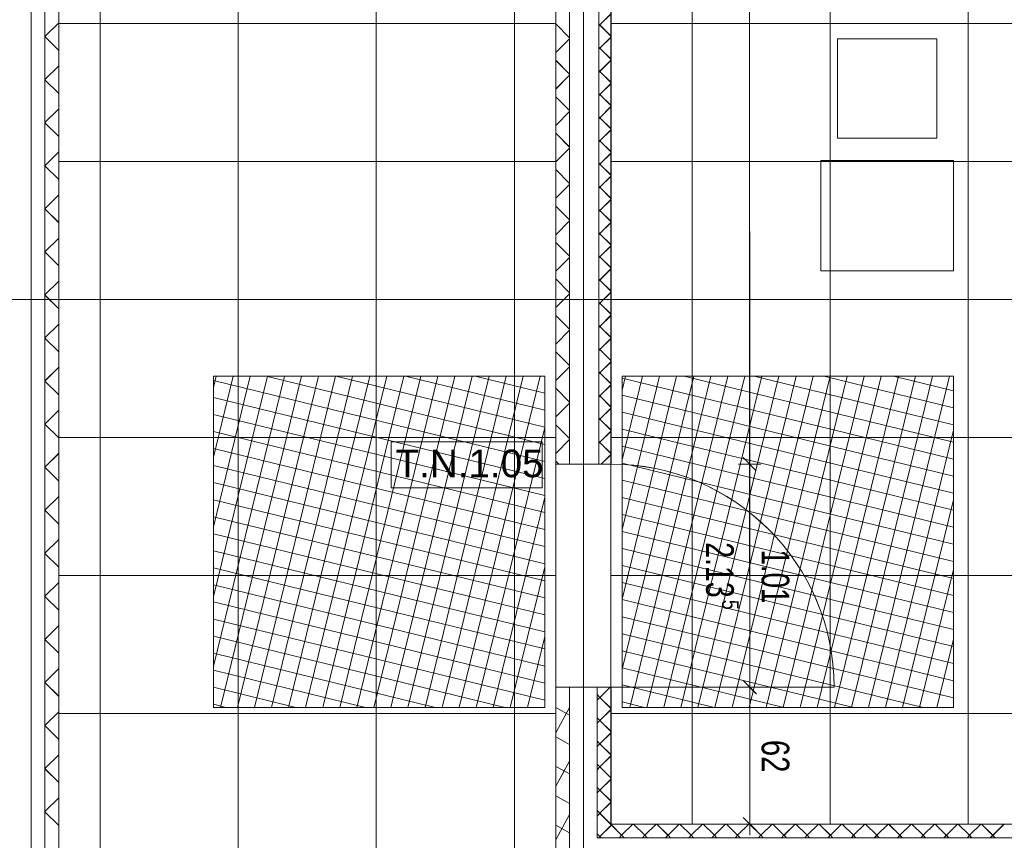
# Model space of a CAD drawing. Extents: x 229 to 926, y 37 to 878.
# Tile 150 of 163: x 502 to 591, y 466 to 541. Entities that reach past the tile are written whole.
import ezdxf
from ezdxf.lldxf.tags import DXFTag

# ---------------------------------------------------------------- set-up
doc = ezdxf.new("R2010")
doc.units = 0
doc.layers.get('0').update_dxf_attribs({"linetype": 'fein_strichliert', "lineweight": 13})
for name, color, linetype, lineweight in [('Ausstattung', 7, 'Continuous', 25), ('Axen', 7, 'Continuous', 25), ('Axen-A03CPAFYA9', 7, 'Continuous', 25), ('Beschriftung', 7, 'Continuous', 25), ('Beschriftung-A03CPAFWA9', 7, 'Continuous', 25), ('Bewegungsfläche', 7, 'Continuous', 25), ('Deckenspiegel', 7, 'Continuous', 25), ('Fullfläche', 7, 'Continuous', 25), ('Fullfläche-A03CPAG4A9', 7, 'Continuous', 25), ('Maßlinien', 7, 'Continuous', 25), ('Maßlinien-A03CPAG1A9', 7, 'Continuous', 25), ('Türen', 7, 'Continuous', 25), ('Türen-A03CPAFZA9', 7, 'Continuous', 25), ('Wände', 7, 'Continuous', 25), ('Wände-A03CPAG0A9', 7, 'Continuous', 25)]:
    doc.layers.add(name, color=color, linetype=linetype, lineweight=lineweight)
doc.styles.get("Standard").update_dxf_attribs({"font": 'arial.ttf'})
tags = doc.linetypes.add('ALL_S25', pattern=[0.001, 0, -0.001]).pattern_tags.tags
tags[6:7] = [DXFTag(74, 4), DXFTag(75, 0), DXFTag(340, '0'), DXFTag(46, 1.0), DXFTag(50, 0.0), DXFTag(44, 0.0), DXFTag(45, 0.0)]
tags[4:5] = [DXFTag(74, 4), DXFTag(75, 0), DXFTag(340, '0'), DXFTag(46, 1.0), DXFTag(50, 0.0), DXFTag(44, 0.0), DXFTag(45, 0.0)]
tags = doc.linetypes.add('ALL_S25-A03CPAG2A9', pattern=[0.001, 0, -0.001]).pattern_tags.tags
tags[6:7] = [DXFTag(74, 4), DXFTag(75, 0), DXFTag(340, '0'), DXFTag(46, 1.0), DXFTag(50, 0.0), DXFTag(44, 0.0), DXFTag(45, 0.0)]
tags[4:5] = [DXFTag(74, 4), DXFTag(75, 0), DXFTag(340, '0'), DXFTag(46, 1.0), DXFTag(50, 0.0), DXFTag(44, 0.0), DXFTag(45, 0.0)]
tags = doc.linetypes.add('fein_strichliert', pattern=[4, 1, -2, 1]).pattern_tags.tags
tags[8:9] = [DXFTag(74, 4), DXFTag(75, 0), DXFTag(340, '0'), DXFTag(46, 0.0), DXFTag(50, 0.0), DXFTag(44, 0.0), DXFTag(45, 0.0)]
tags[6:7] = [DXFTag(74, 4), DXFTag(75, 0), DXFTag(340, '0'), DXFTag(46, 0.0), DXFTag(50, 0.0), DXFTag(44, 0.0), DXFTag(45, 0.0)]
tags[4:5] = [DXFTag(74, 4), DXFTag(75, 0), DXFTag(340, '0'), DXFTag(46, 0.0), DXFTag(50, 0.0), DXFTag(44, 0.0), DXFTag(45, 0.0)]

# ---------------------------------------------------------------- blocks, each defined once
blk = doc.blocks.new('Referenz-A03CPAFUA9', base_point=(255.728, 66.032))
at = {"layer": 'Ausstattung', "color": 0, "lineweight": -2}
for p, q in [((575.852, 529.975), (575.853, 538.95)), ((575.853, 538.95), (584.828, 538.949)), ((584.828, 538.949), (584.827, 529.974)), ((584.827, 529.974), (575.852, 529.975)), ((574.326, 517.952), (574.327, 527.943)), ((574.327, 527.943), (586.35, 527.942)), ((586.35, 527.942), (586.349, 517.951)), ((586.349, 517.951), (574.326, 517.952))]:
    blk.add_line(p, q, dxfattribs=at)
at = {"layer": 'Axen', "color": 0, "linetype": 'ALL_S25', "lineweight": -2, "ltscale": 0.13}
for p, q in [((502.835, 66.032), (502.835, 801.547)), ((552.835, 66.032), (552.835, 801.547)), ((735.547, 515.344), (301.682, 515.344))]:
    blk.add_line(p, q, dxfattribs=at)
at = {"layer": 'Beschriftung', "color": 0, "lineweight": -2}
for p, q in [((549.091, 502.469), (535.419, 502.47)), ((535.419, 502.47), (535.419, 498.304)), ((549.09, 498.302), (549.091, 502.469)), ((535.419, 498.304), (549.09, 498.302))]:
    blk.add_line(p, q, dxfattribs=at)
at = {"layer": 'Bewegungsfläche', "color": 0, "lineweight": -2}
for p, q in [((519.335, 507.387), (519.585, 508.409)), ((519.335, 501.076), (521.129, 508.409)), ((519.335, 494.764), (522.674, 508.409)), ((519.335, 488.453), (524.218, 508.409)), ((519.335, 482.142), (525.762, 508.409)), ((549.335, 508.409), (519.335, 508.409)), ((519.335, 508.409), (519.335, 478.409)), ((519.335, 507.387), (519.585, 508.409)), ((519.335, 501.076), (521.129, 508.409)), ((519.335, 494.764), (522.674, 508.409)), ((519.335, 488.453), (524.218, 508.409)), ((519.335, 482.142), (525.762, 508.409)), ((549.335, 508.409), (519.335, 508.409)), ((519.335, 508.409), (519.335, 478.409)), ((519.966, 478.409), (527.306, 508.409)), ((519.966, 478.409), (527.306, 508.409)), ((521.51, 478.409), (528.851, 508.409)), ((521.51, 478.409), (528.851, 508.409)), ((523.054, 478.409), (530.395, 508.409)), ((523.054, 478.409), (530.395, 508.409)), ((524.107, 508.409), (549.335, 502.236)), ((524.107, 508.409), (549.335, 502.236)), ((524.599, 478.409), (531.939, 508.409)), ((524.599, 478.409), (531.939, 508.409)), ((526.143, 478.409), (533.483, 508.409)), ((526.143, 478.409), (533.483, 508.409)), ((527.687, 478.409), (535.028, 508.409)), ((527.687, 478.409), (535.028, 508.409)), ((529.231, 478.409), (536.572, 508.409)), ((529.231, 478.409), (536.572, 508.409)), ((530.418, 508.409), (549.335, 503.78)), ((530.418, 508.409), (549.335, 503.78)), ((530.776, 478.409), (538.116, 508.409)), ((530.776, 478.409), (538.116, 508.409)), ((532.32, 478.409), (539.661, 508.409)), ((532.32, 478.409), (539.661, 508.409)), ((533.864, 478.409), (541.205, 508.409)), ((533.864, 478.409), (541.205, 508.409)), ((535.408, 478.409), (542.749, 508.409)), ((535.408, 478.409), (542.749, 508.409)), ((536.73, 508.409), (549.335, 505.324)), ((536.73, 508.409), (549.335, 505.324)), ((536.953, 478.409), (544.293, 508.409)), ((536.953, 478.409), (544.293, 508.409)), ((538.497, 478.409), (545.838, 508.409)), ((538.497, 478.409), (545.838, 508.409)), ((540.041, 478.409), (547.382, 508.409)), ((540.041, 478.409), (547.382, 508.409)), ((541.585, 478.409), (548.926, 508.409)), ((541.585, 478.409), (548.926, 508.409)), ((543.041, 508.409), (549.335, 506.869)), ((543.041, 508.409), (549.335, 506.869)), ((549.335, 478.409), (549.335, 508.409)), ((549.335, 478.409), (549.335, 508.409)), ((556.335, 507.133), (556.647, 508.409)), ((556.335, 500.822), (558.192, 508.409)), ((556.335, 494.511), (559.736, 508.409)), ((556.335, 488.2), (561.28, 508.409)), ((556.335, 481.888), (562.825, 508.409)), ((556.335, 508.409), (586.336, 508.409)), ((556.335, 478.409), (556.335, 508.409)), ((556.335, 507.133), (556.647, 508.409)), ((556.335, 500.822), (558.192, 508.409)), ((556.335, 494.511), (559.736, 508.409)), ((556.335, 488.2), (561.28, 508.409)), ((556.335, 481.888), (562.825, 508.409)), ((556.335, 508.409), (586.336, 508.409)), ((556.335, 478.409), (556.335, 508.409)), ((556.335, 508.244), (586.336, 500.904)), ((556.335, 508.244), (586.336, 500.904)), ((557.028, 478.409), (564.369, 508.409)), ((557.028, 478.409), (564.369, 508.409)), ((558.572, 478.409), (565.913, 508.409)), ((558.572, 478.409), (565.913, 508.409)), ((560.117, 478.409), (567.457, 508.409)), ((560.117, 478.409), (567.457, 508.409)), ((561.661, 478.409), (569.002, 508.409)), ((561.661, 478.409), (569.002, 508.409)), ((561.974, 508.409), (586.336, 502.448)), ((561.974, 508.409), (586.336, 502.448)), ((563.205, 478.409), (570.546, 508.409)), ((563.205, 478.409), (570.546, 508.409)), ((564.749, 478.409), (572.09, 508.409)), ((564.749, 478.409), (572.09, 508.409)), ((566.294, 478.409), (573.634, 508.409)), ((566.294, 478.409), (573.634, 508.409)), ((567.838, 478.409), (575.179, 508.409)), ((567.838, 478.409), (575.179, 508.409)), ((568.285, 508.409), (586.336, 503.992)), ((568.285, 508.409), (586.336, 503.992)), ((569.382, 478.409), (576.723, 508.409)), ((569.382, 478.409), (576.723, 508.409)), ((570.926, 478.409), (578.267, 508.409)), ((570.926, 478.409), (578.267, 508.409)), ((572.471, 478.409), (579.811, 508.409)), ((572.471, 478.409), (579.811, 508.409)), ((574.015, 478.409), (581.356, 508.409)), ((574.015, 478.409), (581.356, 508.409)), ((574.597, 508.409), (586.336, 505.537)), ((574.597, 508.409), (586.336, 505.537)), ((575.559, 478.409), (582.9, 508.409)), ((575.559, 478.409), (582.9, 508.409)), ((577.104, 478.409), (584.444, 508.409)), ((577.104, 478.409), (584.444, 508.409)), ((578.648, 478.409), (585.989, 508.409)), ((578.648, 478.409), (585.989, 508.409)), ((580.907, 508.409), (586.336, 507.081)), ((580.907, 508.409), (586.336, 507.081)), ((586.336, 508.409), (586.336, 478.409)), ((586.336, 508.409), (586.336, 478.409)), ((519.335, 508.032), (549.335, 500.692)), ((519.335, 508.032), (549.335, 500.692)), ((519.335, 506.488), (549.335, 499.147)), ((519.335, 506.488), (549.335, 499.147)), ((556.335, 506.7), (586.336, 499.359)), ((556.335, 506.7), (586.336, 499.359)), ((519.335, 504.944), (549.335, 497.603)), ((519.335, 504.944), (549.335, 497.603)), ((556.335, 505.156), (586.336, 497.815)), ((556.335, 505.156), (586.336, 497.815)), ((543.13, 478.409), (549.335, 503.77)), ((543.13, 478.409), (549.335, 503.77)), ((519.335, 503.399), (549.335, 496.059)), ((519.335, 503.399), (549.335, 496.059)), ((556.335, 503.612), (586.336, 496.271)), ((556.335, 503.612), (586.336, 496.271)), ((580.192, 478.409), (586.336, 503.516)), ((580.192, 478.409), (586.336, 503.516)), ((556.335, 502.067), (586.336, 494.727)), ((556.335, 502.067), (586.336, 494.727)), ((519.335, 501.855), (549.335, 494.515)), ((519.335, 501.855), (549.335, 494.515)), ((519.335, 500.311), (549.335, 492.97)), ((519.335, 500.311), (549.335, 492.97)), ((556.335, 500.523), (586.336, 493.182)), ((556.335, 500.523), (586.336, 493.182)), ((519.335, 498.767), (549.335, 491.426)), ((519.335, 498.767), (549.335, 491.426)), ((556.335, 498.979), (586.336, 491.638)), ((556.335, 498.979), (586.336, 491.638)), ((519.335, 497.222), (549.335, 489.882)), ((519.335, 497.222), (549.335, 489.882)), ((544.674, 478.409), (549.335, 497.458)), ((544.674, 478.409), (549.335, 497.458)), ((556.335, 497.435), (586.336, 490.094)), ((556.335, 497.435), (586.336, 490.094)), ((581.736, 478.409), (586.336, 497.205)), ((581.736, 478.409), (586.336, 497.205)), ((556.335, 495.89), (586.336, 488.55)), ((556.335, 495.89), (586.336, 488.55)), ((519.335, 495.678), (549.335, 488.338)), ((519.335, 495.678), (549.335, 488.338)), ((519.335, 494.134), (549.335, 486.793)), ((519.335, 494.134), (549.335, 486.793)), ((556.335, 494.346), (586.336, 487.005)), ((556.335, 494.346), (586.336, 487.005)), ((519.335, 492.59), (549.335, 485.249)), ((519.335, 492.59), (549.335, 485.249)), ((556.335, 492.802), (586.336, 485.461)), ((556.335, 492.802), (586.336, 485.461)), ((556.335, 491.257), (586.336, 483.917)), ((556.335, 491.257), (586.336, 483.917)), ((519.335, 491.045), (549.335, 483.705)), ((519.335, 491.045), (549.335, 483.705)), ((546.218, 478.409), (549.335, 491.148)), ((546.218, 478.409), (549.335, 491.148)), ((583.281, 478.409), (586.336, 490.894)), ((583.281, 478.409), (586.336, 490.894)), ((519.335, 489.501), (549.335, 482.16)), ((519.335, 489.501), (549.335, 482.16)), ((556.335, 489.713), (586.336, 482.372)), ((556.335, 489.713), (586.336, 482.372)), ((519.335, 487.957), (549.335, 480.616)), ((519.335, 487.957), (549.335, 480.616)), ((556.335, 488.169), (586.336, 480.828)), ((556.335, 488.169), (586.336, 480.828)), ((519.335, 486.413), (549.335, 479.072)), ((519.335, 486.413), (549.335, 479.072)), ((556.335, 486.625), (586.336, 479.284)), ((556.335, 486.625), (586.336, 479.284)), ((556.335, 485.08), (583.602, 478.409)), ((556.335, 485.08), (583.602, 478.409)), ((519.335, 484.868), (545.735, 478.409)), ((519.335, 484.868), (545.735, 478.409)), ((547.762, 478.409), (549.335, 484.836)), ((547.762, 478.409), (549.335, 484.836)), ((584.825, 478.409), (586.336, 484.583)), ((584.825, 478.409), (586.336, 484.583)), ((519.335, 483.324), (539.424, 478.409)), ((519.335, 483.324), (539.424, 478.409)), ((556.335, 483.536), (577.29, 478.409)), ((556.335, 483.536), (577.29, 478.409)), ((519.335, 481.78), (533.112, 478.409)), ((519.335, 481.78), (533.112, 478.409)), ((556.335, 481.992), (570.979, 478.409)), ((556.335, 481.992), (570.979, 478.409)), ((519.335, 480.236), (526.801, 478.409)), ((519.335, 480.236), (526.801, 478.409)), ((556.335, 480.448), (564.668, 478.409)), ((556.335, 480.448), (564.668, 478.409)), ((556.335, 478.903), (558.357, 478.409)), ((556.335, 478.903), (558.357, 478.409)), ((519.335, 478.691), (520.49, 478.409)), ((519.335, 478.691), (520.49, 478.409)), ((519.335, 478.409), (549.335, 478.409)), ((519.335, 478.409), (549.335, 478.409)), ((549.307, 478.409), (549.335, 478.525)), ((549.307, 478.409), (549.335, 478.525)), ((586.336, 478.409), (556.335, 478.409)), ((586.336, 478.409), (556.335, 478.409))]:
    blk.add_line(p, q, dxfattribs=at)
at = {"layer": 'Fullfläche', "color": 0, "lineweight": -2}
for p, q in [((555.335, 541.22), (554.333, 540.219)), ((504.085, 539.172), (505.335, 540.421)), ((551.585, 539.066), (550.335, 540.315)), ((554.331, 540.219), (554.231, 540.319)), ((554.331, 540.215), (554.231, 540.115)), ((555.335, 539.214), (554.333, 540.215)), ((504.085, 539.161), (505.335, 537.912)), ((551.585, 538.967), (550.335, 537.719)), ((555.335, 539.12), (554.333, 538.119)), ((554.331, 538.119), (554.231, 538.219)), ((554.331, 538.115), (554.231, 538.015)), ((555.335, 537.114), (554.333, 538.115)), ((551.585, 535.766), (550.335, 537.015)), ((555.335, 537.02), (554.333, 536.019)), ((504.085, 535.272), (505.335, 536.521)), ((554.331, 536.019), (554.231, 536.119)), ((554.331, 536.015), (554.231, 535.915)), ((555.335, 535.014), (554.333, 536.015)), ((504.085, 535.261), (505.335, 534.012)), ((551.585, 535.668), (550.335, 534.419)), ((555.335, 534.92), (554.334, 533.919)), ((551.585, 532.466), (550.335, 533.715)), ((554.331, 533.919), (554.231, 534.019)), ((554.331, 533.915), (554.231, 533.815)), ((555.335, 532.914), (554.334, 533.915)), ((504.085, 531.372), (505.335, 532.621)), ((551.585, 532.367), (550.335, 531.119)), ((555.335, 532.82), (554.334, 531.819)), ((504.085, 531.361), (505.335, 530.112)), ((554.331, 531.819), (554.231, 531.919)), ((554.331, 531.815), (554.231, 531.715)), ((555.335, 530.814), (554.334, 531.815)), ((555.335, 530.72), (554.334, 529.719)), ((551.585, 529.166), (550.335, 530.415)), ((554.331, 529.719), (554.231, 529.819)), ((554.331, 529.715), (554.231, 529.615)), ((555.335, 528.714), (554.334, 529.715)), ((504.085, 527.472), (505.335, 528.721)), ((551.585, 529.067), (550.335, 527.819)), ((555.335, 528.62), (554.334, 527.619)), ((504.085, 527.46), (505.335, 526.212)), ((551.585, 525.866), (550.335, 527.115)), ((554.331, 527.619), (554.231, 527.719)), ((554.331, 527.615), (554.231, 527.515)), ((555.335, 526.614), (554.334, 527.615)), ((555.335, 526.52), (554.334, 525.519)), ((551.585, 525.767), (550.335, 524.518)), ((554.331, 525.519), (554.231, 525.619)), ((554.331, 525.515), (554.231, 525.414)), ((555.335, 524.514), (554.334, 525.515)), ((504.085, 523.572), (505.335, 524.821)), ((555.335, 524.419), (554.334, 523.419)), ((504.085, 523.561), (505.335, 522.312)), ((551.585, 522.566), (550.335, 523.815)), ((554.331, 523.419), (554.231, 523.519)), ((554.331, 523.415), (554.231, 523.315)), ((555.335, 522.414), (554.334, 523.415)), ((551.585, 522.467), (550.335, 521.218)), ((555.335, 522.319), (554.334, 521.319)), ((504.085, 519.672), (505.335, 520.921)), ((554.331, 521.319), (554.231, 521.419)), ((554.331, 521.315), (554.231, 521.214)), ((555.335, 520.314), (554.334, 521.315)), ((551.585, 519.266), (550.335, 520.515)), ((555.335, 520.219), (554.334, 519.219)), ((504.085, 519.661), (505.335, 518.412)), ((551.585, 519.167), (550.335, 517.918)), ((554.332, 519.219), (554.231, 519.319)), ((554.332, 519.215), (554.231, 519.114)), ((555.335, 518.214), (554.334, 519.215)), ((555.335, 518.119), (554.334, 517.119)), ((551.585, 515.966), (550.335, 517.215)), ((554.332, 517.119), (554.231, 517.219)), ((554.332, 517.115), (554.231, 517.014)), ((555.335, 516.114), (554.334, 517.115)), ((504.085, 515.772), (505.335, 517.021)), ((504.085, 515.761), (505.335, 514.512)), ((551.585, 515.867), (550.335, 514.618)), ((555.335, 516.019), (554.334, 515.019)), ((554.332, 515.019), (554.231, 515.119)), ((554.332, 515.015), (554.231, 514.914)), ((555.335, 514.014), (554.334, 515.015)), ((551.585, 512.666), (550.335, 513.915)), ((555.335, 513.919), (554.334, 512.919)), ((504.085, 511.872), (505.335, 513.121)), ((554.332, 512.919), (554.231, 513.019)), ((554.332, 512.915), (554.231, 512.814)), ((555.335, 511.914), (554.334, 512.915)), ((504.085, 511.861), (505.335, 510.612)), ((551.585, 512.567), (550.335, 511.318)), ((555.335, 511.819), (554.334, 510.819)), ((554.332, 510.819), (554.231, 510.919)), ((551.585, 509.366), (550.335, 510.615)), ((554.332, 510.814), (554.231, 510.714)), ((555.335, 509.814), (554.334, 510.814)), ((504.085, 507.972), (505.335, 509.22)), ((551.585, 509.267), (550.335, 508.018)), ((555.335, 509.719), (554.334, 508.719)), ((554.332, 508.719), (554.231, 508.819)), ((554.332, 508.715), (554.231, 508.614)), ((555.335, 507.714), (554.334, 508.715)), ((504.085, 507.961), (505.335, 506.712)), ((551.585, 506.066), (550.335, 507.315)), ((555.335, 507.619), (554.334, 506.619)), ((554.332, 506.619), (554.231, 506.719)), ((554.332, 506.615), (554.231, 506.514)), ((555.335, 505.614), (554.334, 506.615)), ((551.585, 505.967), (550.335, 504.718)), ((555.335, 505.519), (554.334, 504.519)), ((504.085, 504.072), (505.335, 505.32)), ((554.332, 504.519), (554.231, 504.619)), ((504.085, 504.061), (505.335, 502.812)), ((551.585, 502.766), (550.335, 504.015)), ((554.332, 504.514), (554.231, 504.414)), ((555.335, 503.514), (554.334, 504.514)), ((555.335, 503.419), (554.334, 502.419)), ((551.585, 502.667), (550.335, 501.418)), ((554.332, 502.419), (554.231, 502.519)), ((554.332, 502.414), (554.231, 502.314)), ((555.335, 501.414), (554.334, 502.414)), ((504.085, 500.172), (505.335, 501.42)), ((555.335, 501.319), (554.459, 500.444)), ((504.085, 500.161), (505.335, 498.912)), ((550.607, 500.444), (550.335, 500.715)), ((504.085, 496.271), (505.335, 497.52)), ((504.085, 496.261), (505.335, 495.012)), ((504.085, 492.371), (505.335, 493.62)), ((504.085, 492.361), (505.335, 491.112)), ((504.085, 488.471), (505.335, 489.72)), ((504.085, 488.461), (505.335, 487.212)), ((504.085, 484.571), (505.335, 485.82)), ((504.085, 484.561), (505.335, 483.312)), ((504.085, 480.671), (505.335, 481.92)), ((504.085, 480.661), (505.335, 479.412)), ((555.26, 480.244), (554.334, 479.318)), ((554.332, 479.318), (554.087, 479.563)), ((554.332, 479.314), (554.087, 479.069)), ((555.335, 478.314), (554.334, 479.314)), ((504.085, 476.771), (505.335, 478.02)), ((550.335, 478.395), (551.585, 477.708)), ((551.585, 478.39), (550.335, 476.113)), ((555.335, 478.219), (554.334, 477.218)), ((554.332, 477.218), (554.087, 477.464)), ((554.332, 477.214), (554.087, 476.969)), ((555.336, 476.214), (554.334, 477.214)), ((504.085, 476.761), (505.335, 475.512)), ((555.336, 476.119), (554.334, 475.118)), ((550.335, 475.733), (551.585, 475.046)), ((554.332, 475.118), (554.087, 475.364)), ((554.332, 475.114), (554.086, 474.869)), ((555.336, 474.114), (554.334, 475.114)), ((504.085, 472.871), (505.335, 474.12)), ((551.585, 473.543), (551.098, 472.655)), ((555.336, 474.019), (554.334, 473.018)), ((504.085, 472.861), (505.335, 471.612)), ((550.335, 473.069), (551.091, 472.653)), ((551.092, 472.65), (550.335, 471.27)), ((551.099, 472.651), (551.585, 472.384)), ((554.332, 473.018), (554.086, 473.264)), ((554.332, 473.014), (554.086, 472.769)), ((555.336, 472.014), (554.334, 473.014)), ((555.336, 471.919), (554.334, 470.918)), ((554.332, 470.918), (554.086, 471.164)), ((554.332, 470.914), (554.086, 470.669)), ((555.336, 469.913), (554.334, 470.914)), ((504.085, 468.971), (505.335, 470.22)), ((550.335, 470.407), (551.585, 469.719)), ((504.085, 468.961), (505.335, 467.712)), ((554.332, 468.818), (554.086, 469.064)), ((555.336, 469.819), (554.334, 468.818)), ((551.585, 468.701), (550.335, 466.423)), ((554.332, 468.814), (554.086, 468.568)), ((555.336, 467.813), (554.334, 468.814)), ((550.335, 467.745), (551.585, 467.057)), ((555.336, 467.719), (554.334, 466.718)), ((555.335, 467.79), (556.296, 466.829)), ((557.314, 467.843), (556.3, 466.829)), ((557.382, 467.843), (558.396, 466.828)), ((559.415, 467.843), (558.4, 466.828)), ((559.482, 467.843), (560.496, 466.828)), ((561.515, 467.843), (560.5, 466.828)), ((561.581, 467.843), (562.596, 466.828)), ((563.615, 467.843), (562.6, 466.828)), ((563.681, 467.843), (564.696, 466.827)), ((565.716, 467.843), (564.7, 466.827)), ((565.781, 467.843), (566.796, 466.827)), ((567.816, 467.843), (566.8, 466.827)), ((567.88, 467.843), (568.896, 466.827)), ((569.916, 467.843), (568.9, 466.827)), ((569.98, 467.843), (570.996, 466.826)), ((572.017, 467.843), (571, 466.826)), ((572.08, 467.843), (573.096, 466.826)), ((574.117, 467.843), (573.1, 466.826)), ((574.179, 467.843), (575.196, 466.826)), ((576.217, 467.843), (575.2, 466.826)), ((576.279, 467.843), (577.296, 466.825)), ((578.318, 467.843), (577.3, 466.825)), ((578.379, 467.843), (579.396, 466.825)), ((580.418, 467.843), (579.4, 466.825)), ((580.479, 467.843), (581.496, 466.825)), ((582.519, 467.843), (581.5, 466.825)), ((582.578, 467.843), (583.596, 466.824)), ((584.619, 467.843), (583.6, 466.824)), ((584.678, 467.843), (585.696, 466.824)), ((586.719, 467.843), (585.7, 466.824)), ((586.778, 467.843), (587.796, 466.824)), ((588.82, 467.843), (587.8, 466.824)), ((588.877, 467.843), (589.896, 466.823)), ((590.92, 467.843), (589.9, 466.823)), ((554.332, 466.718), (554.086, 466.964)), ((554.332, 466.714), (554.226, 466.608)), ((554.441, 466.608), (554.334, 466.714)), ((556.296, 466.827), (556.077, 466.608)), ((556.3, 466.827), (556.519, 466.608)), ((558.396, 466.826), (558.177, 466.607)), ((558.4, 466.826), (558.619, 466.607)), ((560.496, 466.826), (560.277, 466.607)), ((560.5, 466.826), (560.719, 466.607)), ((562.596, 466.826), (562.377, 466.607)), ((562.6, 466.826), (562.819, 466.607)), ((564.696, 466.825), (564.477, 466.607)), ((564.7, 466.825), (564.918, 466.607)), ((566.796, 466.825), (566.578, 466.606)), ((566.8, 466.825), (567.018, 466.606)), ((568.896, 466.824), (568.678, 466.606)), ((568.9, 466.824), (569.118, 466.606)), ((570.996, 466.824), (570.778, 466.606)), ((571, 466.824), (571.218, 466.606)), ((573.096, 466.824), (572.878, 466.606)), ((573.1, 466.824), (573.318, 466.606)), ((575.196, 466.824), (574.978, 466.605)), ((575.2, 466.824), (575.418, 466.605)), ((577.296, 466.823), (577.078, 466.605)), ((577.3, 466.823), (577.518, 466.605)), ((579.396, 466.823), (579.178, 466.605)), ((579.4, 466.823), (579.618, 466.605)), ((581.496, 466.822), (581.278, 466.605)), ((581.5, 466.822), (581.718, 466.605)), ((583.596, 466.822), (583.379, 466.604)), ((583.6, 466.822), (583.818, 466.604)), ((585.696, 466.822), (585.479, 466.604)), ((585.7, 466.822), (585.918, 466.604)), ((587.796, 466.821), (587.579, 466.604)), ((587.8, 466.821), (588.018, 466.604)), ((589.896, 466.821), (589.679, 466.604)), ((589.9, 466.821), (590.118, 466.604))]:
    blk.add_line(p, q, dxfattribs=at)
at = {"layer": 'Maßlinien', "color": 0, "lineweight": -2}
for p, q in [((567.882, 569.385), (567.892, 500.446)), ((567.292, 501.046), (568.492, 499.846)), ((567.892, 500.446), (566.892, 500.446)), ((567.892, 500.446), (568.892, 500.446)), ((567.892, 500.446), (567.896, 480.246)), ((567.295, 480.846), (568.496, 479.646)), ((567.896, 480.246), (566.896, 480.245)), ((567.896, 480.246), (568.896, 480.246)), ((567.896, 480.246), (567.897, 467.845)), ((567.297, 468.445), (568.498, 467.246)), ((567.897, 467.845), (566.897, 467.845)), ((567.897, 467.845), (568.897, 467.846)), ((567.897, 467.845), (567.898, 466.845))]:
    blk.add_line(p, q, dxfattribs=at)
at = {"layer": 'Türen', "color": 0, "lineweight": -2}
blk.add_line((575.536, 480.244), (555.335, 480.244), dxfattribs=at)
blk.add_ellipse((555.335, 480.244), major_axis=(20.2, 0), ratio=1, start_param=0, end_param=1.570796, dxfattribs=at)
at = {"layer": 'Wände', "color": 0, "lineweight": -2}
for p, q in [((551.585, 665.345), (551.585, 500.444)), ((552.835, 500.444), (552.835, 665.345)), ((550.335, 503.044), (550.335, 664.545)), ((554.23, 664.081), (554.23, 500.444)), ((502.835, 630.245), (502.835, 450.438)), ((504.085, 630.245), (504.085, 450.438)), ((505.335, 630.245), (505.335, 540.144)), ((555.335, 500.444), (555.335, 565.344)), ((505.335, 540.144), (505.335, 450.438)), ((550.335, 500.444), (550.335, 503.044)), ((550.335, 500.444), (555.335, 500.444)), ((555.335, 480.244), (550.335, 480.244)), ((550.335, 400.448), (550.335, 480.244)), ((551.586, 400.448), (551.585, 480.244)), ((552.835, 400.448), (552.835, 480.244)), ((554.087, 480.244), (554.086, 466.608)), ((555.335, 478.244), (555.335, 480.244)), ((555.335, 467.843), (555.335, 478.244)), ((673.237, 467.843), (555.335, 467.843)), ((554.086, 466.608), (674.036, 466.594))]:
    blk.add_line(p, q, dxfattribs=at)
at = {"layer": 'Beschriftung', "color": 0, "lineweight": -2, "insert": (535.836, 501.76), "char_height": 2.50002, "attachment_point": 1, "rotation": 359.99316}
blk.add_mtext('{\\fArial;T.N.1.05}', dxfattribs=at)
at = {"layer": 'Maßlinien', "color": 0, "lineweight": -2, "attachment_point": 1, "rotation": 270.00899}
for s, insert, char_height in [('{\\W0.74;\\fArial;2.13}', (566.451, 493.376), 2.50002), ('{\\W0.72;\\fArial;1.01}', (571.476, 492.714), 2.50002), ('{\\W0.76;\\fArial;5}', (566.894, 488.147), 1.50001), ('{\\W0.76;\\fArial;62}', (571.479, 475.469), 2.50002)]:
    blk.add_mtext(s, dxfattribs=dict(at, insert=insert, char_height=char_height))
blk = doc.blocks.new('Referenz-A03CPAG8A9', base_point=(281.599, 66.032))
at = {"layer": 'Axen-A03CPAFYA9', "color": 0, "linetype": 'ALL_S25-A03CPAG2A9', "lineweight": -2, "ltscale": 0.13}
for p, q in [((502.833, 66.032), (502.833, 801.546)), ((552.833, 66.032), (552.833, 801.546)), ((735.547, 515.347), (301.683, 515.346))]:
    blk.add_line(p, q, dxfattribs=at)
at = {"layer": 'Beschriftung-A03CPAFWA9', "color": 0, "lineweight": -2}
for p, q in [((549.089, 502.472), (535.417, 502.473)), ((535.417, 502.473), (535.417, 498.306)), ((549.088, 498.305), (549.089, 502.472)), ((535.417, 498.306), (549.088, 498.305))]:
    blk.add_line(p, q, dxfattribs=at)
at = {"layer": 'Deckenspiegel', "color": 0, "lineweight": -2}
for p, q in [((555.333, 467.846), (555.333, 662.846)), ((562.683, 662.846), (562.683, 467.846)), ((575.183, 662.846), (575.183, 467.846)), ((587.683, 662.846), (587.683, 467.846)), ((505.333, 169.347), (505.333, 661.346)), ((509.083, 169.347), (509.083, 661.346)), ((521.583, 169.347), (521.583, 661.346)), ((534.083, 169.347), (534.083, 661.346)), ((546.583, 169.347), (546.583, 661.346)), ((550.333, 661.346), (550.333, 169.347)), ((550.333, 540.346), (505.333, 540.347)), ((670.032, 540.346), (555.333, 540.346)), ((550.333, 527.846), (505.333, 527.847)), ((670.032, 527.846), (555.333, 527.846)), ((550.333, 515.347), (505.333, 515.347)), ((670.032, 515.346), (555.333, 515.346)), ((550.333, 502.847), (505.333, 502.847)), ((670.032, 502.846), (555.333, 502.846)), ((550.333, 490.347), (505.333, 490.347)), ((670.032, 490.346), (555.333, 490.346)), ((550.333, 477.847), (505.333, 477.847)), ((670.032, 477.846), (555.333, 477.846)), ((670.033, 467.846), (555.333, 467.846))]:
    blk.add_line(p, q, dxfattribs=at)
at = {"layer": 'Fullfläche-A03CPAG4A9', "color": 0, "lineweight": -2}
for p, q in [((555.333, 541.222), (554.331, 540.221)), ((504.083, 539.174), (505.333, 540.423)), ((551.583, 539.068), (550.333, 540.317)), ((554.329, 540.221), (554.229, 540.321)), ((554.329, 540.217), (554.229, 540.117)), ((555.333, 539.216), (554.331, 540.217)), ((504.083, 539.163), (505.333, 537.914)), ((551.583, 538.97), (550.333, 537.721)), ((555.333, 539.122), (554.331, 538.121)), ((554.329, 538.121), (554.229, 538.221)), ((554.329, 538.117), (554.229, 538.017)), ((555.333, 537.116), (554.331, 538.117)), ((551.583, 535.769), (550.333, 537.017)), ((555.333, 537.022), (554.331, 536.021)), ((504.083, 535.274), (505.333, 536.523)), ((554.329, 536.021), (554.229, 536.122)), ((554.329, 536.017), (554.229, 535.917)), ((555.333, 535.016), (554.331, 536.017)), ((504.083, 535.263), (505.333, 534.014)), ((551.583, 535.67), (550.333, 534.421)), ((555.333, 534.922), (554.332, 533.921)), ((551.583, 532.469), (550.333, 533.717)), ((554.329, 533.921), (554.229, 534.022)), ((554.329, 533.917), (554.229, 533.817)), ((555.333, 532.916), (554.332, 533.917)), ((504.083, 531.374), (505.333, 532.623)), ((551.583, 532.37), (550.333, 531.121)), ((555.333, 532.822), (554.332, 531.821)), ((504.083, 531.363), (505.333, 530.114)), ((554.329, 531.821), (554.229, 531.921)), ((554.329, 531.817), (554.229, 531.717)), ((555.333, 530.816), (554.332, 531.817)), ((555.333, 530.722), (554.332, 529.721)), ((551.583, 529.169), (550.333, 530.417)), ((554.329, 529.721), (554.229, 529.821)), ((554.329, 529.717), (554.229, 529.617)), ((555.333, 528.716), (554.332, 529.717)), ((504.083, 527.474), (505.333, 528.723)), ((551.583, 529.07), (550.333, 527.821)), ((555.333, 528.622), (554.332, 527.621)), ((504.083, 527.463), (505.333, 526.214)), ((551.583, 525.869), (550.333, 527.117)), ((554.329, 527.621), (554.229, 527.722)), ((554.329, 527.617), (554.229, 527.517)), ((555.333, 526.617), (554.332, 527.617)), ((555.333, 526.522), (554.332, 525.521)), ((551.583, 525.77), (550.333, 524.521)), ((554.329, 525.521), (554.229, 525.622)), ((554.329, 525.517), (554.229, 525.417)), ((555.333, 524.517), (554.332, 525.517)), ((504.083, 523.574), (505.333, 524.823)), ((555.333, 524.422), (554.332, 523.421)), ((504.083, 523.563), (505.333, 522.314)), ((551.583, 522.569), (550.333, 523.817)), ((554.329, 523.421), (554.229, 523.521)), ((554.329, 523.417), (554.229, 523.317)), ((555.333, 522.417), (554.332, 523.417)), ((551.583, 522.47), (550.333, 521.221)), ((555.333, 522.322), (554.332, 521.321)), ((504.083, 519.674), (505.333, 520.923)), ((554.329, 521.321), (554.229, 521.421)), ((554.329, 521.317), (554.229, 521.217)), ((555.333, 520.317), (554.332, 521.317)), ((551.583, 519.269), (550.333, 520.518)), ((555.333, 520.222), (554.332, 519.221)), ((504.083, 519.663), (505.333, 518.414)), ((551.583, 519.17), (550.333, 517.921)), ((554.33, 519.221), (554.229, 519.322)), ((554.33, 519.217), (554.229, 519.117)), ((555.333, 518.217), (554.332, 519.217)), ((555.333, 518.122), (554.332, 517.121)), ((551.583, 515.969), (550.333, 517.218)), ((554.33, 517.121), (554.229, 517.222)), ((554.33, 517.117), (554.229, 517.017)), ((555.333, 516.117), (554.332, 517.117)), ((504.083, 515.774), (505.333, 517.023)), ((504.083, 515.763), (505.333, 514.514)), ((551.583, 515.87), (550.333, 514.621)), ((555.333, 516.022), (554.332, 515.021)), ((554.33, 515.021), (554.229, 515.122)), ((554.33, 515.017), (554.229, 514.917)), ((555.333, 514.017), (554.332, 515.017)), ((551.583, 512.669), (550.333, 513.918)), ((555.333, 513.922), (554.332, 512.921)), ((504.083, 511.874), (505.333, 513.123)), ((554.33, 512.921), (554.229, 513.022)), ((554.33, 512.917), (554.229, 512.817)), ((555.333, 511.917), (554.332, 512.917)), ((504.083, 511.863), (505.333, 510.614)), ((551.583, 512.57), (550.333, 511.321)), ((555.333, 511.822), (554.332, 510.821)), ((554.33, 510.821), (554.229, 510.922)), ((551.583, 509.369), (550.333, 510.618)), ((554.33, 510.817), (554.229, 510.717)), ((555.333, 509.817), (554.332, 510.817)), ((504.083, 507.974), (505.333, 509.223)), ((551.583, 509.27), (550.333, 508.021)), ((555.333, 509.722), (554.332, 508.721)), ((554.33, 508.721), (554.229, 508.822)), ((554.33, 508.717), (554.229, 508.617)), ((555.333, 507.717), (554.332, 508.717)), ((504.083, 507.963), (505.333, 506.714)), ((551.583, 506.069), (550.333, 507.318)), ((555.333, 507.622), (554.332, 506.621)), ((554.33, 506.621), (554.229, 506.722)), ((554.33, 506.617), (554.229, 506.517)), ((555.333, 505.617), (554.332, 506.617)), ((551.583, 505.969), (550.333, 504.721)), ((555.333, 505.522), (554.332, 504.521)), ((504.083, 504.074), (505.333, 505.323)), ((554.33, 504.521), (554.229, 504.622)), ((504.083, 504.063), (505.333, 502.814)), ((551.583, 502.769), (550.333, 504.018)), ((554.33, 504.517), (554.229, 504.417)), ((555.333, 503.517), (554.332, 504.517)), ((555.333, 503.422), (554.332, 502.421)), ((551.583, 502.67), (550.333, 501.421)), ((554.33, 502.421), (554.229, 502.522)), ((554.33, 502.417), (554.229, 502.317)), ((555.333, 501.417), (554.332, 502.417)), ((504.083, 500.174), (505.333, 501.423)), ((555.333, 501.322), (554.457, 500.447)), ((504.083, 500.163), (505.333, 498.915)), ((550.605, 500.447), (550.333, 500.718)), ((504.083, 496.274), (505.333, 497.523)), ((504.083, 496.263), (505.333, 495.015)), ((504.083, 492.374), (505.333, 493.623)), ((504.083, 492.363), (505.333, 491.115)), ((504.083, 488.474), (505.333, 489.723)), ((504.083, 488.463), (505.333, 487.215)), ((504.083, 484.574), (505.333, 485.823)), ((504.083, 484.563), (505.333, 483.315)), ((504.083, 480.674), (505.333, 481.923)), ((504.083, 480.664), (505.333, 479.415)), ((555.258, 480.247), (554.332, 479.321)), ((554.33, 479.321), (554.085, 479.566)), ((554.33, 479.317), (554.085, 479.072)), ((555.333, 478.317), (554.332, 479.317)), ((504.083, 476.774), (505.333, 478.023)), ((550.333, 478.398), (551.583, 477.711)), ((551.583, 478.393), (550.333, 476.116)), ((555.333, 478.222), (554.332, 477.221)), ((554.33, 477.221), (554.085, 477.467)), ((554.33, 477.217), (554.085, 476.972)), ((555.333, 476.217), (554.332, 477.217)), ((504.083, 476.764), (505.333, 475.515)), ((555.333, 476.122), (554.332, 475.121)), ((550.333, 475.736), (551.583, 475.049)), ((554.33, 475.121), (554.084, 475.367)), ((554.33, 475.117), (554.084, 474.872)), ((555.334, 474.117), (554.332, 475.117)), ((504.083, 472.874), (505.333, 474.123)), ((551.583, 473.546), (551.096, 472.658)), ((555.334, 474.022), (554.332, 473.021)), ((504.083, 472.864), (505.333, 471.615)), ((550.333, 473.072), (551.089, 472.656)), ((551.09, 472.653), (550.333, 471.273)), ((551.097, 472.654), (551.583, 472.387)), ((554.33, 473.021), (554.084, 473.267)), ((554.33, 473.017), (554.084, 472.772)), ((555.334, 472.017), (554.332, 473.017)), ((555.334, 471.922), (554.332, 470.921)), ((554.33, 470.921), (554.084, 471.167)), ((554.33, 470.917), (554.084, 470.672)), ((555.334, 469.917), (554.332, 470.917)), ((504.083, 468.974), (505.333, 470.223)), ((550.333, 470.41), (551.583, 469.722)), ((504.083, 468.964), (505.333, 467.715)), ((554.33, 468.821), (554.084, 469.067)), ((555.334, 469.822), (554.332, 468.821)), ((551.583, 468.704), (550.333, 466.426)), ((554.33, 468.817), (554.084, 468.572)), ((555.334, 467.817), (554.332, 468.817)), ((550.333, 467.748), (551.583, 467.06)), ((555.334, 467.722), (554.332, 466.721)), ((555.333, 467.794), (556.294, 466.832)), ((557.312, 467.847), (556.298, 466.832)), ((557.38, 467.847), (558.394, 466.832)), ((559.412, 467.847), (558.398, 466.832)), ((559.48, 467.847), (560.494, 466.831)), ((561.513, 467.847), (560.498, 466.831)), ((561.579, 467.847), (562.594, 466.831)), ((563.613, 467.847), (562.598, 466.831)), ((563.679, 467.847), (564.694, 466.83)), ((565.714, 467.847), (564.698, 466.83)), ((565.779, 467.847), (566.794, 466.83)), ((567.814, 467.847), (566.798, 466.83)), ((567.878, 467.847), (568.894, 466.83)), ((569.914, 467.847), (568.898, 466.83)), ((569.978, 467.847), (570.994, 466.829)), ((572.014, 467.847), (570.998, 466.829)), ((572.078, 467.847), (573.094, 466.829)), ((574.115, 467.847), (573.098, 466.829)), ((574.177, 467.847), (575.194, 466.829)), ((576.215, 467.847), (575.198, 466.829)), ((576.277, 467.847), (577.294, 466.828)), ((578.316, 467.847), (577.298, 466.828)), ((578.377, 467.847), (579.394, 466.828)), ((580.416, 467.847), (579.398, 466.828)), ((580.476, 467.847), (581.494, 466.828)), ((582.516, 467.847), (581.498, 466.828)), ((582.576, 467.847), (583.594, 466.827)), ((584.617, 467.847), (583.598, 466.827)), ((584.675, 467.847), (585.694, 466.827)), ((586.717, 467.847), (585.698, 466.827)), ((586.775, 467.847), (587.794, 466.827)), ((588.817, 467.847), (587.798, 466.827)), ((588.875, 467.847), (589.894, 466.826)), ((590.918, 467.847), (589.898, 466.826)), ((554.33, 466.721), (554.084, 466.967)), ((554.33, 466.717), (554.224, 466.611)), ((554.439, 466.611), (554.332, 466.717)), ((556.294, 466.83), (556.075, 466.611)), ((556.298, 466.83), (556.517, 466.611)), ((558.394, 466.829), (558.175, 466.61)), ((558.398, 466.829), (558.617, 466.61)), ((560.494, 466.829), (560.275, 466.61)), ((560.498, 466.829), (560.717, 466.61)), ((562.594, 466.829), (562.375, 466.61)), ((562.598, 466.829), (562.816, 466.61)), ((564.694, 466.828), (564.475, 466.61)), ((564.698, 466.828), (564.916, 466.61)), ((566.794, 466.828), (566.575, 466.609)), ((566.798, 466.828), (567.016, 466.609)), ((568.894, 466.828), (568.676, 466.609)), ((568.898, 466.828), (569.116, 466.609)), ((570.994, 466.827), (570.776, 466.609)), ((570.998, 466.827), (571.216, 466.609)), ((573.094, 466.827), (572.876, 466.609)), ((573.098, 466.827), (573.316, 466.609)), ((575.194, 466.827), (574.976, 466.608)), ((575.198, 466.827), (575.416, 466.608)), ((577.294, 466.826), (577.076, 466.608)), ((577.298, 466.826), (577.516, 466.608)), ((579.394, 466.826), (579.176, 466.608)), ((579.398, 466.826), (579.616, 466.608)), ((581.494, 466.826), (581.276, 466.608)), ((581.498, 466.826), (581.716, 466.608)), ((583.594, 466.825), (583.376, 466.607)), ((583.598, 466.825), (583.815, 466.607)), ((585.694, 466.825), (585.476, 466.607)), ((585.698, 466.825), (585.915, 466.607)), ((587.794, 466.825), (587.576, 466.607)), ((587.798, 466.825), (588.015, 466.607)), ((589.894, 466.824), (589.676, 466.607)), ((589.898, 466.824), (590.115, 466.607))]:
    blk.add_line(p, q, dxfattribs=at)
at = {"layer": 'Maßlinien-A03CPAG1A9', "color": 0, "lineweight": -2}
for p, q in [((567.879, 569.387), (567.89, 500.449)), ((567.29, 501.048), (568.49, 499.849)), ((567.89, 500.449), (566.89, 500.448)), ((567.89, 500.449), (568.89, 500.449)), ((567.89, 500.449), (567.893, 480.249)), ((567.293, 480.848), (568.493, 479.649)), ((567.893, 480.249), (566.893, 480.248)), ((567.893, 480.249), (568.893, 480.249)), ((567.893, 480.249), (567.895, 467.849)), ((567.295, 468.449), (568.495, 467.249)), ((567.895, 467.849), (566.895, 467.848)), ((567.895, 467.849), (568.895, 467.849)), ((567.895, 467.849), (567.895, 466.849))]:
    blk.add_line(p, q, dxfattribs=at)
at = {"layer": 'Türen-A03CPAFZA9', "color": 0, "lineweight": -2}
blk.add_line((575.533, 480.247), (555.333, 480.247), dxfattribs=at)
blk.add_ellipse((555.333, 480.247), major_axis=(20.2, 0), ratio=1, start_param=0, end_param=1.570796, dxfattribs=at)
at = {"layer": 'Wände-A03CPAG0A9', "color": 0, "lineweight": -2}
for p, q in [((551.583, 665.346), (551.583, 500.447)), ((552.833, 500.447), (552.833, 665.346)), ((550.333, 503.047), (550.333, 664.546)), ((554.228, 664.082), (554.228, 500.447)), ((502.833, 630.246), (502.833, 450.442)), ((504.083, 630.246), (504.083, 450.442)), ((505.333, 630.246), (505.333, 540.146)), ((555.333, 500.447), (555.333, 565.346)), ((505.333, 540.146), (505.333, 450.442)), ((550.333, 500.447), (550.333, 503.047)), ((550.333, 500.447), (555.333, 500.447)), ((555.333, 480.247), (550.333, 480.247)), ((550.333, 400.452), (550.333, 480.247)), ((551.584, 400.452), (551.583, 480.247)), ((552.833, 400.452), (552.833, 480.247)), ((554.085, 480.247), (554.084, 466.611)), ((555.333, 478.247), (555.333, 480.247)), ((555.333, 467.847), (555.333, 478.247)), ((673.234, 467.847), (555.333, 467.847)), ((554.084, 466.611), (674.033, 466.597))]:
    blk.add_line(p, q, dxfattribs=at)
at = {"layer": 'Beschriftung-A03CPAFWA9', "color": 0, "lineweight": -2, "insert": (535.834, 501.763), "char_height": 2.49999, "attachment_point": 1, "rotation": 359.99316}
blk.add_mtext('{\\fArial;T.N.1.05}', dxfattribs=at)
at = {"layer": 'Maßlinien-A03CPAG1A9', "color": 0, "lineweight": -2, "attachment_point": 1, "rotation": 270.00899}
for s, insert, char_height in [('{\\W0.74;\\fArial;2.13}', (566.449, 493.379), 2.49999), ('{\\W0.72;\\fArial;1.01}', (571.474, 492.717), 2.49999), ('{\\W0.76;\\fArial;5}', (566.892, 488.15), 1.5), ('{\\W0.76;\\fArial;62}', (571.477, 475.472), 2.49999)]:
    blk.add_mtext(s, dxfattribs=dict(at, insert=insert, char_height=char_height))

msp = doc.modelspace()

# ---------------------------------------------------------------- block references
at = {"color": 251, "lineweight": 13, "ltscale": 0.13, "true_color": 0x606060}
for name, p in [('Referenz-A03CPAFUA9', (255.728, 66.032)), ('Referenz-A03CPAG8A9', (281.599, 66.032))]:
    msp.add_blockref(name, p, dxfattribs=at)

doc.saveas('drawing.dxf')
